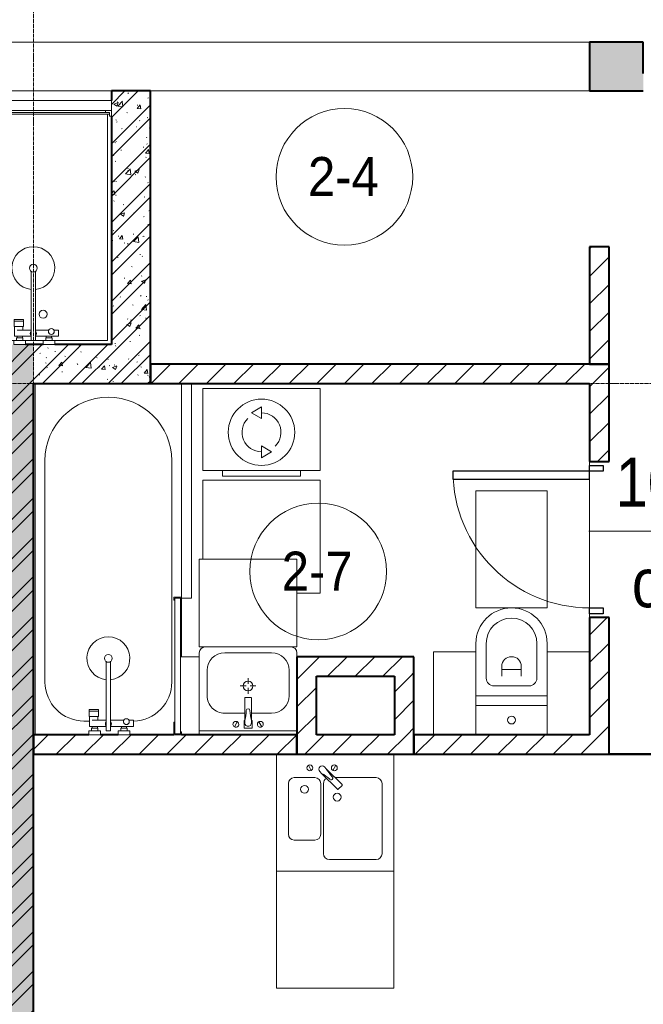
# Model space of a CAD drawing. Header units: millimetres. Extents: x 5617 to 107604, y 7718 to 206326.
# Tile 13 of 65: x 38921 to 42116, y 19018 to 24065. Entities that reach past the tile are written whole.
import ezdxf

# ---------------------------------------------------------------- set-up
doc = ezdxf.new("R2010")
doc.units = ezdxf.units.MM
doc.linetypes.add('ADSK_Линия сетки', pattern=[25, 20, -2.5, 0, -2.5])
doc.linetypes.add('Линия сетки', pattern=[25, 20, -2.5, 0, -2.5])
for name, color, linetype, lineweight in [('Двери', 7, 'Continuous', 18), ('Марки кабельных лотков', 7, 'Continuous', 20), ('Марки помещений', 7, 'Continuous', 20), ('Мебель', 7, 'Continuous', 18), ('Оси', 7, 'Continuous', 9), ('Перекрытия', 7, 'Continuous', 18), ('Сантехнические приборы', 7, 'Continuous', 18), ('Стены разрез', 7, 'Continuous', 40), ('Стены штриховка', 7, 'Continuous', 40), ('Электрооборудование', 7, 'Continuous', 18)]:
    doc.layers.add(name, color=color, linetype=linetype, lineweight=lineweight)
doc.styles.add('Arial_3', font='arial.ttf', dxfattribs={"width": 0.9, "height": 200})
doc.styles.add('Arial_4', font='arial.ttf', dxfattribs={"width": 0.85, "height": 250})
pattern_1 = [(50, (0, 0), (218.62117, -19.1268), [22.86, -251.46]), (355, (0, 0), (-42.29187, 229.2684), [18.288, -201.168]), (100.451, (18.22, -1.6), (176.33107, 210.13963), [19.428, -213.708]), (46.184, (0, 60.96), (325.29495, -50.45164), [34.29, -377.19]), (96.636, (27.1, 56.76), (284.883, 296.91266), [29.142, -320.562]), (351.184, (0, 60.96), (284.8858, 296.9107), [27.432, -301.752]), (21, (30.48, 45.72), (181.93753, -122.71832), [22.86, -251.46]), (326, (30.48, 45.72), (74.16223, 221.0262), [18.288, -201.168]), (71.451, (45.64, 35.5), (256.10035, 98.30526), [19.428, -213.708]), (37.5, (0, 0), (3.70639, 101.465895), [3.353, -195.377, 3.353, -200.863, -201.93]), (37.5, (0, 0), (3.70639, 101.465895), [-402.946, 3.353, -198.577]), (7.5, (0, 0), (80.18358, 120.21653), [3.353, -113.081, 3.353, -190.805, -76.962]), (7.5, (0, 0), (80.18358, 120.21653), [-310.591, 3.353, -73.609]), (327.5, (-67.97, 0), (162.708646, -6.87497), [3.353, -72.847, 3.353, -234.391, -315.468]), (327.5, (-67.97, 0), (162.708646, -6.87497), [-313.944, 3.353, -312.115]), (317.5, (-98.45, 0), (177.75468, 30.51183), [3.353, -95.707, 3.353, -154.534, -224.028]), (317.5, (-98.45, 0), (177.75468, 30.51183), [-256.946, 3.353, -220.675])]
pattern_2 = [(45, (0, 0), (-101.02788, 101.02788), []), (45, (67.35, 0), (-101.02788, 101.02788), [])]
pattern_3 = [(45, (0, 0), (-70.71068, 70.71068), [])]

# ---------------------------------------------------------------- blocks, each defined once
blk = doc.blocks.new('MR_Мойка - Кухонная мойка-2515860-МКСС_К4_L17_58_200_')
at = {"layer": 'Сантехнические приборы', "color": 253, "true_color": 0xaaaaaa}
for p, q in [((-300, 50), (-300, -550)), ((-300, 50), (-300, -550)), ((300, -550), (300, 50)), ((-136.7, -6.7), (-122.6, -33.3)), ((-79, -39), (-69.8, -48.2)), ((-69.8, -48.2), (11.4, -129.4)), ((-45.7, -24.2), (-55, -14.9)), ((35.5, -105.4), (-45.7, -24.2)), ((2.7, -6.7), (-11.4, -33.3)), ((-240, -100), (-240, -360)), ((-104, -70), (-210, -70)), ((-74, -360), (-74, -100)), ((-60, -100), (-60, -460)), ((210, -70), (0.1, -70)), ((240, -460), (240, -100)), ((15.7, -129.4), (35.5, -109.6)), ((-210, -390), (-104, -390)), ((-30, -490), (210, -490)), ((-300, -550), (300, -550))]:
    blk.add_line(p, q, dxfattribs=at)
for centre, radius, start, end in [((-129.7, -20), 15, 360, 180), ((-129.7, -20), 15, 180, 360), ((-67, -26.9), 17, 45, 225), ((-171.5, -230.2), 208.5, 46.5946, 60.8177), ((136.3, 77.5), 208.5, 209.1823, 223.4054), ((-4.3, -20), 15, 360, 180), ((-4.3, -20), 15, 180, 360), ((-210, -100), 30, 90, 180), ((-104, -100), 30, 360, 90), ((-30, -100), 30, 118.5511, 180), ((-21.7, -72.3), 9.19, 225, 45), ((210, -100), 30, 360, 90), ((-157, -130), 20, 360, 180), ((-157, -130), 20, 180, 360), ((10, -170), 20, 360, 180), ((13.5, -127.3), 3, 225, 315), ((13.5, -127.3), 3, 225, 315), ((33.3, -107.5), 3, 315, 45), ((33.3, -107.5), 3, 315, 45), ((10, -170), 20, 180, 360), ((-210, -360), 30, 180, 270), ((-104, -360), 30, 270, 360), ((-30, -460), 30, 180, 270), ((210, -460), 30, 270, 360)]:
    blk.add_arc(centre, radius, start, end, dxfattribs=at)
blk = doc.blocks.new('MR_Зона обслуживания - MR_Зона обслуживания-2638748-МКСС_К4_L17_58_200_')
at = {"layer": 'Мебель', "lineweight": 9}
for p, q in [((300, 0), (-300, 0)), ((-300, 0), (-300, -600)), ((300, -600), (300, 0)), ((-300, -600), (300, -600))]:
    blk.add_line(p, q, dxfattribs=at)
blk = doc.blocks.new('MR_Стиральная машина - Стиральная машина_450-2515852-МКСС_К4_L17_58_200_')
at = {"layer": 'Электрооборудование', "color": 253, "true_color": 0xaaaaaa}
for p, q in [((300, 0), (-300, 0)), ((-300, 0), (-300, -420)), ((300, -420), (300, 0)), ((0, -95), (-52, -125)), ((0, -155), (0, -95)), ((-52, -125), (0, -155)), ((0, -295), (0, -355)), ((52, -325), (0, -295)), ((0, -355), (52, -325)), ((-300, -420), (300, -420)), ((-200, -420), (-200, -450)), ((-200, -450), (200, -450)), ((200, -450), (200, -420))]:
    blk.add_line(p, q, dxfattribs=at)
for radius, start, end in [(170, 360, 180), (100, 315, 90), (100, 135, 270), (170, 180, 360)]:
    blk.add_arc((0, -225), radius, start, end, dxfattribs=at)
blk = doc.blocks.new('MR_Зона обслуживания - MR_Зона обслуживания-V34-МКСС_К4_L17_58_200_')
at = {"layer": 'Мебель', "lineweight": 9}
for p, q in [((300, 0), (-300, 0)), ((-300, 0), (-300, -405)), ((300, -580), (300, 0)), ((181.4, -580), (300, -580))]:
    blk.add_line(p, q, dxfattribs=at)
blk = doc.blocks.new('MR_Ванна - Санузел с ванной_1800x750-V35-МКСС_К4_L17_58_200_')
at = {"layer": 'Сантехнические приборы', "color": 253, "true_color": 0xaaaaaa}
for p, q in [((210, 750.1), (195, 750.1)), ((195, 750.1), (195, 710)), ((195, 710), (210, 710)), ((200, 715), (200, 745.1)), ((200, 745.1), (210, 745.1)), ((200, 745.1), (200, 715)), ((895, 745.1), (200, 745.1)), ((210, 715), (200, 715)), ((200, 715), (895, 715)), ((210, 745.1), (210, 750.1)), ((210, 750), (500, 750)), ((210, 710), (210, 715)), ((895, 715), (835, 715)), ((835, 715), (835, 710)), ((835, 710), (900, 710)), ((900, 750), (885, 750)), ((885, 750), (885, 745.1)), ((885, 745.1), (895, 745.1)), ((895, 745.1), (895, 715)), ((895, 715), (895, 745.1)), ((900, 710), (900, 750)), ((630, 700), (-505, 700)), ((826.3, 504.1), (858, 504.1)), ((826.3, 480.7), (826.3, 504.1)), ((858, 504.1), (858, 386.3)), ((858, 468.3), (866, 468.3)), ((858, 441.4), (858, 468.3)), ((866, 471), (880, 471)), ((866, 439), (866, 471)), ((866, 468.3), (866, 441.4)), ((880, 484.8), (900, 484.8)), ((880, 425), (880, 484.8)), ((880, 471), (880, 439)), ((900, 484.8), (900, 425)), ((826.3, 386.3), (826.3, 453.7)), ((866, 441.4), (858, 441.4)), ((880, 439), (866, 439)), ((900, 425), (880, 425)), ((524.9, 386.3), (880, 386.3)), ((880, 363.7), (524.9, 363.7)), ((826.3, 291.7), (826.3, 363.7)), ((858, 363.7), (858, 291.7)), ((880, 386.3), (880, 363.7)), ((770.9, 276.9), (770.9, 323.9)), ((770.9, 323.9), (780, 323.9)), ((780, 276.9), (780, 323.9)), ((780, 323.9), (807.5, 323.9)), ((780, 323.9), (780, 276.9)), ((807.5, 323.9), (807.5, 276.9)), ((807.5, 278.8), (807.5, 321.6)), ((807.5, 321.6), (826.3, 321.6)), ((858, 291.7), (858, 318.6)), ((858, 318.6), (866, 318.6)), ((866, 289), (866, 321)), ((866, 321), (880, 321)), ((866, 318.6), (866, 291.7)), ((880, 275.2), (880, 335)), ((880, 335), (900, 335)), ((880, 321), (880, 289)), ((900, 335), (900, 275.2)), ((780, 276.9), (770.9, 276.9)), ((807.5, 276.9), (780, 276.9)), ((858, 278.8), (807.5, 278.8)), ((830, 250), (830, 278.8)), ((858, 291.7), (858, 278.8)), ((866, 291.7), (858, 291.7)), ((880, 289), (866, 289)), ((900, 275.2), (880, 275.2)), ((900, 0), (-900, 0)), ((-505, 50), (630, 50))]:
    blk.add_line(p, q, dxfattribs=at)
for centre, radius, start, end in [((-505, 375), 325, 90, 270), ((630, 500), 200, 1.1857, 90), ((508.5, 375), 110, 5.916, 354.084), ((832.8, 467.2), 15, 90, 270), ((832.8, 467.2), 15, 244.0483, 115.9517), ((832.8, 467.2), 15, 270, 90), ((508.5, 375), 20, 90, 270), ((508.5, 375), 20, 270, 90), ((508.5, 375), 20, 325.4667, 34.5333), ((843.9, 375), 15.5, 47.0093, 132.9907), ((843.9, 375), 15.5, 227.0093, 312.9907), ((630, 250), 200, 270, 360)]:
    blk.add_arc(centre, radius, start, end, dxfattribs=at)
blk = doc.blocks.new('MR_Зона обслуживания - MR_Зона обслуживания-2638739-МКСС_К4_L17_58_200_')
at = {"layer": 'Мебель', "lineweight": 9}
for p, q in [((550, 50), (-550, 50)), ((-550, 0), (545.1, 0)), ((550, 0.1), (550, 50))]:
    blk.add_line(p, q, dxfattribs=at)
blk = doc.blocks.new('MR_Унитаз напольный - Санузел с ванной-V5-МКСС_К4_L17_58_200_')
at = {"layer": 'Сантехнические приборы', "color": 253, "true_color": 0xaaaaaa}
for p, q in [((-182.5, 0), (-182.5, 267.5)), ((-130, 267.5), (-130, 90)), ((130, 90), (130, 267.5)), ((182.5, 267.5), (182.5, 0)), ((-50, 150), (-50, 100)), ((-50, 135), (50, 135)), ((50, 100), (50, 150)), ((182.5, 0), (-182.5, 0)), ((-182.5, -50), (-182.5, 0)), ((-182.5, 0), (182.5, 0)), ((-90, 50), (90, 50)), ((182.5, 0), (182.5, -50)), ((-182.5, -50), (182.5, -50)), ((-182.5, -200), (-182.5, -50)), ((182.5, -50), (-182.5, -50)), ((182.5, -50), (182.5, -200))]:
    blk.add_line(p, q, dxfattribs=at)
for centre, radius, start, end in [((0, 267.5), 182.5, 0, 180), ((0, 267.5), 130, 360, 180), ((0, 150), 50, 360, 180), ((-90, 90), 40, 180, 270), ((90, 90), 40, 270, 360), ((0, -125), 20, 360, 180), ((0, -125), 20, 180, 360)]:
    blk.add_arc(centre, radius, start, end, dxfattribs=at)
blk = doc.blocks.new('MR_Зона обслуживания - MR_Зона обслуживания-V6-МКСС_К4_L17_58_200_')
at = {"layer": 'Мебель', "lineweight": 9}
for p, q in [((182.5, 600), (-182.5, 600)), ((-182.5, 600), (-182.5, 0)), ((182.5, 0), (182.5, 600)), ((-182.5, 0), (182.5, 0))]:
    blk.add_line(p, q, dxfattribs=at)
blk = doc.blocks.new('MR_Тумба-Умывальник с зеркалом - Тумба-умывальник_500-2515854-МКСС_К4_L17_58_200_')
at = {"layer": 'Сантехнические приборы', "color": 253, "true_color": 0xaaaaaa}
for p, q in [((-250, -20), (250, -20)), ((-69.7, -39.8), (-55.6, -66.3)), ((20, -33.1), (-20, -33.1)), ((-20, -33.1), (-20, -73.1)), ((20, -73.1), (20, -33.1)), ((69.7, -39.8), (55.6, -66.3)), ((-20, -73.1), (-17, -73.1)), ((-17, -60), (-17, -73.1)), ((-17, -73.1), (-17, -187.9)), ((17, -73.1), (17, -60)), ((17, -187.9), (17, -73.1)), ((17, -73.1), (20, -73.1)), ((-17, -110), (-120, -110)), ((120, -110), (17, -110)), ((-210, -200), (-210, -330)), ((-14, -190.9), (14, -190.9)), ((210, -330), (210, -200)), ((-10, -250), (-40, -250)), ((0, -210), (0, -240)), ((40, -250), (10, -250)), ((0, -290), (0, -260)), ((-250, -400), (-250, -420)), ((250, -420), (250, -400)), ((-120, -420), (120, -420))]:
    blk.add_line(p, q, dxfattribs=at)
for centre, radius, start, end in [((-62.7, -53.1), 15, 360, 180), ((0, -60), 17, 360, 180), ((62.7, -53.1), 15, 360, 180), ((-62.7, -53.1), 15, 180, 360), ((-217.6, -129.9), 208.5, 1.5946, 15.8177), ((217.6, -129.9), 208.5, 164.1823, 178.4054), ((62.7, -53.1), 15, 180, 360), ((-120, -200), 90, 90, 180), ((0, -124.1), 9.19, 180, 360), ((120, -200), 90, 360, 90), ((-14, -187.9), 3, 180, 270), ((-14, -187.9), 3, 195, 255), ((14, -187.9), 3, 270, 0), ((14, -187.9), 3, 285, 345), ((0, -250), 25, 0, 180), ((0, -250), 25, 180, 0), ((-120, -330), 90, 180, 270), ((120, -330), 90, 270, 360), ((-220, -420), 30, 180, 270), ((220, -420), 30, 270, 360)]:
    blk.add_arc(centre, radius, start, end, dxfattribs=at)
blk = doc.blocks.new('MR_Зона обслуживания - MR_Зона обслуживания-2638755-МКСС_К4_L17_58_200_')
at = {"layer": 'Мебель', "lineweight": 9}
for p, q in [((250, 0), (-250, 0)), ((-250, 0), (-250, -450)), ((250, -450), (250, 0)), ((-250, -450), (250, -450))]:
    blk.add_line(p, q, dxfattribs=at)
blk = doc.blocks.new('MR_Зона обслуживания - MR_Зона обслуживания-V36-МКСС_К4_L17_58_200_')
at = {"layer": 'Мебель', "lineweight": 9}
for p, q in [((-50, 0), (-50, -400)), ((-50, -400), (45.7, -400))]:
    blk.add_line(p, q, dxfattribs=at)
blk = doc.blocks.new('MR_Зона обслуживания - MR_Зона обслуживания-V37-МКСС_К4_L17_58_200_')
at = {"layer": 'Мебель', "lineweight": 9}
blk.add_line((-50, 0), (-50, -300), dxfattribs=at)
blk = doc.blocks.new('MR_Зона обслуживания - MR_Зона обслуживания-V22-МКСС_К4_L17_58_200_')
at = {"layer": 'Мебель', "lineweight": 9}
blk.add_line((108.75, 425), (-108.75, 425), dxfattribs=at)
blk = doc.blocks.new('MR_Зона обслуживания - MR_Зона обслуживания-V8-МКСС_К4_L17_58_200_')
at = {"layer": 'Мебель', "lineweight": 9}
for p, q in [((108.75, 425), (-108.75, 425)), ((-108.75, 425), (-108.75, 0))]:
    blk.add_line(p, q, dxfattribs=at)
blk = doc.blocks.new('MR_Душевой поддон - Санузел с душем_800х1200-2638810-МКСС_К4_L17_58_200_')
at = {"layer": 'Сантехнические приборы', "color": 253, "true_color": 0xaaaaaa}
for p, q in [((0, 1170), (10, 1170)), ((10, 1170), (10, 1190)), ((10, 1190), (30, 1190)), ((790, 1190), (10, 1190)), ((10, 1190), (10, 10)), ((20, 10), (20, 1180)), ((20, 1180), (790, 1180)), ((30, 1190), (30, 1200)), ((770, 1200), (770, 1190)), ((770, 1190), (790, 1190)), ((780, 1180), (780, 20)), ((790, 1190), (790, 1170)), ((790, 1180), (790, 1190)), ((790, 1170), (800, 1170)), ((800, 1170), (800, 1200)), ((388.7, 20), (388.7, 375.1)), ((411.3, 375.1), (411.3, 20)), ((301.9, 129.1), (348.9, 129.1)), ((301.9, 120), (301.9, 129.1)), ((301.9, 120), (348.9, 120)), ((301.9, 92.5), (301.9, 120)), ((348.9, 120), (301.9, 120)), ((348.9, 129.1), (348.9, 120)), ((348.9, 120), (348.9, 92.5)), ((348.9, 92.5), (301.9, 92.5)), ((303.8, 92.5), (346.6, 92.5)), ((303.8, 42), (303.8, 92.5)), ((316.7, 73.7), (388.7, 73.7)), ((346.6, 92.5), (346.6, 73.7)), ((411.3, 73.7), (478.7, 73.7)), ((505.7, 73.7), (529.1, 73.7)), ((529.1, 73.7), (529.1, 42)), ((10, 30), (0, 30)), ((0, 0), (30, 0)), ((10, 10), (10, 30)), ((30, 10), (10, 10)), ((10, 10), (20, 10)), ((300.2, 20), (20, 20)), ((30, 0), (30, 10)), ((300.2, 20), (360, 20)), ((300.2, 0), (300.2, 20)), ((316.7, 42), (303.8, 42)), ((314, 34), (346, 34)), ((314, 20), (314, 34)), ((346, 20), (314, 20)), ((388.7, 42), (316.7, 42)), ((316.7, 42), (343.6, 42)), ((316.7, 34), (316.7, 42)), ((343.6, 34), (316.7, 34)), ((343.6, 42), (343.6, 34)), ((346, 34), (346, 20)), ((388.7, 20), (360, 20)), ((360, 20), (360, 0)), ((411.3, 20), (388.7, 20)), ((529.1, 42), (411.3, 42)), ((450, 20), (411.3, 20)), ((450, 0), (450, 20)), ((450, 20), (509.8, 20)), ((464, 20), (464, 34)), ((464, 34), (496, 34)), ((496, 20), (464, 20)), ((466.4, 34), (466.4, 42)), ((466.4, 42), (493.3, 42)), ((493.3, 34), (466.4, 34)), ((493.3, 42), (493.3, 34)), ((496, 34), (496, 20)), ((780, 20), (509.8, 20)), ((509.8, 20), (509.8, 0)), ((360, 0), (300.2, 0)), ((509.8, 0), (450, 0))]:
    blk.add_line(p, q, dxfattribs=at)
for centre, radius, start, end in [((400, 391.5), 110, 275.916, 264.084), ((400, 391.5), 20, 0, 180), ((400, 391.5), 20, 180, 0), ((400, 391.5), 20, 235.4667, 304.5333), ((450, 155.2), 20.9, 360, 180), ((450, 155.2), 20.9, 180, 360), ((400, 56.1), 15.5, 137.0093, 222.9907), ((400, 56.1), 15.5, 317.0093, 42.9907), ((492.2, 67.2), 15, 0, 180), ((492.2, 67.2), 15, 154.0483, 25.9517), ((492.2, 67.2), 15, 180, 0)]:
    blk.add_arc(centre, radius, start, end, dxfattribs=at)
blk = doc.blocks.new('MR_Зона обслуживания - MR_Зона обслуживания-2638776-МКСС_К4_L17_58_200_')
at = {"layer": 'Мебель', "lineweight": 9}
for p, q in [((400, 50), (-400, 50)), ((-400, 50), (-400, 0)), ((-400, 0), (400, 0)), ((400, 0), (400, 50))]:
    blk.add_line(p, q, dxfattribs=at)
blk = doc.blocks.new('A_DOR_Door - Вн_3_Одинарная_800x2100-3001493-МКСС_К4_L17_58_200_')
at = {"layer": 'Двери', "color": 253, "lineweight": 30, "true_color": 0xaaaaaa}
for p, q in [((-380, 20), (-350, 20)), ((-380, -50), (-380, 20)), ((-350, 20), (-350, -50)), ((350, -50), (350, 20)), ((350, 20), (380, 20)), ((380, 20), (380, -50)), ((-350, -50), (-380, -50)), ((-350, -50), (-350, -750)), ((-310, -50), (-350, -50)), ((-350, -50), (-350, -750)), ((-310, -750), (-310, -50)), ((380, -50), (350, -50)), ((-350, -750), (-310, -750))]:
    blk.add_line(p, q, dxfattribs=at)
at = {"layer": 'Двери', "color": 254, "lineweight": 9, "true_color": 0xd4d4d4}
blk.add_arc((-350, -50), 700, 270, 0, dxfattribs=at)
blk = doc.blocks.new('135_SLK_K4_AR_rvt-1-МКСС_К4_L17_58_200_')
at = {"layer": 'Стены разрез', "lineweight": 18, "true_color": 0xcbcbcb}
h = blk.add_hatch(color=9, dxfattribs=at)
h.paths.add_polyline_path([(116025, 23700), (116025, 23950), (115775, 23950), (115775, 23700)])
h.paths.add_polyline_path([(114400, 23700), (114675, 23700), (114675, 23950), (114400, 23950), (114400, 23790)])
at = {"layer": 'Стены разрез', "lineweight": 9, "true_color": 0xaaaaaa}
h = blk.add_hatch(dxfattribs=at)
h.set_pattern_fill('FP_1', color=253, style=0, pattern_type=2)
h.set_pattern_definition(pattern_1)
h.paths.add_polyline_path([(111950, 22200), (112150, 22200), (112150, 23700), (111950, 23700), (111950, 22357.2)])
h = blk.add_hatch(dxfattribs=at)
h.set_pattern_fill('FP_2', color=253, style=0, pattern_type=2)
h.set_pattern_definition(pattern_2)
h.paths.add_polyline_path([(111950, 22200), (112150, 22200), (112150, 23700), (111950, 23700), (111950, 22357.2)])
h = blk.add_hatch(dxfattribs=at)
h.set_pattern_fill('FP_3', color=253, style=0, pattern_type=2)
h.set_pattern_definition(pattern_3)
h.paths.add_polyline_path([(114500, 22300), (114500, 22900), (114400, 22900), (114400, 22300)])
h = blk.add_hatch(dxfattribs=at)
h.set_pattern_fill('FP_1', color=253, style=0, pattern_type=2)
h.set_pattern_definition(pattern_1)
h.paths.add_polyline_path([(111550, 16000), (111550, 22400), (111350, 22400), (111350, 16000)])
h = blk.add_hatch(dxfattribs=at)
h.set_pattern_fill('FP_2', color=253, style=0, pattern_type=2)
h.set_pattern_definition(pattern_2)
h.paths.add_polyline_path([(111550, 16000), (111550, 22400), (111350, 22400), (111350, 16000)])
h = blk.add_hatch(dxfattribs=at)
h.set_pattern_fill('FP_1', color=253, style=0, pattern_type=2)
h.set_pattern_definition(pattern_1)
h.paths.add_polyline_path([(111950, 22200), (111950, 22400), (111550, 22400), (111550, 22200), (111608.1, 22200)])
h = blk.add_hatch(dxfattribs=at)
h.set_pattern_fill('FP_2', color=253, style=0, pattern_type=2)
h.set_pattern_definition(pattern_2)
h.paths.add_polyline_path([(111950, 22200), (111950, 22400), (111550, 22400), (111550, 22200), (111608.1, 22200)])
h = blk.add_hatch(dxfattribs=at)
h.set_pattern_fill('FP_3', color=253, style=0, pattern_type=2)
h.set_pattern_definition(pattern_3)
h.paths.add_polyline_path([(114400, 22200), (114400, 22300), (112150, 22300), (112150, 22200), (113935.5, 22200)])
h = blk.add_hatch(dxfattribs=at)
h.set_pattern_fill('FP_3', color=253, style=0, pattern_type=2)
h.set_pattern_definition(pattern_3)
h.paths.add_polyline_path([(114400, 20400), (114500, 20400), (114500, 21000), (114400, 21000), (114400, 20563.3)])
h.paths.add_polyline_path([(114500, 21800), (114500, 22300), (114400, 22300), (114400, 21800)])
h = blk.add_hatch(dxfattribs=at)
h.set_pattern_fill('FP_3', color=253, style=0, pattern_type=2)
h.set_pattern_definition(pattern_3)
h.paths.add_polyline_path([(112900, 20400), (113000, 20400), (113000, 20800), (112900, 20800), (112900, 20413.8)])
h = blk.add_hatch(dxfattribs=at)
h.set_pattern_fill('FP_3', color=253, style=0, pattern_type=2)
h.set_pattern_definition(pattern_3)
h.paths.add_polyline_path([(113400, 20700), (113500, 20700), (113500, 20800), (113000, 20800), (113000, 20700), (113353.7, 20700)])
h = blk.add_hatch(dxfattribs=at)
h.set_pattern_fill('FP_3', color=253, style=0, pattern_type=2)
h.set_pattern_definition(pattern_3)
h.paths.add_polyline_path([(113500, 20400), (113500, 20700), (113400, 20700), (113400, 20400)])
h = blk.add_hatch(dxfattribs=at)
h.set_pattern_fill('FP_3', color=253, style=0, pattern_type=2)
h.set_pattern_definition(pattern_3)
h.paths.add_polyline_path([(112900, 20300), (112900, 20400), (111550, 20400), (111550, 20300), (112771.8, 20300)])
h = blk.add_hatch(dxfattribs=at)
h.set_pattern_fill('FP_3', color=253, style=0, pattern_type=2)
h.set_pattern_definition(pattern_3)
h.paths.add_polyline_path([(113353.7, 20300), (113500, 20300), (113500, 20400), (112900, 20400), (112900, 20300), (113062.7, 20300)])
h = blk.add_hatch(dxfattribs=at)
h.set_pattern_fill('FP_3', color=253, style=0, pattern_type=2)
h.set_pattern_definition(pattern_3)
h.paths.add_polyline_path([(114500, 20300), (114500, 20400), (113500, 20400), (113500, 20300), (114226.4, 20300)])
at = {"layer": 'Перекрытия', "color": 253, "true_color": 0xaaaaaa}
for p, q in [((110050, 23950), (114400, 23950)), ((111950, 23700), (110750, 23700)), ((114400, 23700), (112150, 23700)), ((114400, 21800), (114400, 21780)), ((114400, 21780), (114400, 21800)), ((114400, 21710), (114400, 21050)), ((114400, 21050), (114400, 21710)), ((114400, 21020), (114400, 21000)), ((114400, 21000), (114400, 21020))]:
    blk.add_line(p, q, dxfattribs=at)
at = {"layer": 'Стены разрез', "color": 253, "true_color": 0xaaaaaa}
for p, q in [((114675, 23950), (114400, 23950)), ((114400, 23950), (114400, 23700)), ((114675, 23790), (114675, 23950)), ((112150, 23700), (111950, 23700)), ((111950, 23700), (111950, 23650)), ((112150, 22200), (112150, 23700)), ((114400, 23700), (114675, 23700)), ((111950, 23570), (111950, 22400)), ((114500, 22900), (114400, 22900)), ((114400, 22900), (114400, 22300)), ((114500, 22300), (114500, 22900)), ((111550, 22400), (111510, 22400)), ((111600, 22400), (111550, 22400)), ((111950, 22400), (111659.8, 22400)), ((114400, 22300), (112150, 22300)), ((112150, 22300), (112150, 22200)), ((114500, 22300), (114400, 22300)), ((114400, 22300), (114500, 22300)), ((114500, 21800), (114500, 22300)), ((111550, 16000), (111550, 22200)), ((111550, 22200), (111950, 22200)), ((111950, 22200), (112150, 22200)), ((112150, 22200), (114400, 22200)), ((114400, 22200), (114400, 21800)), ((114400, 21800), (114500, 21800)), ((114500, 21000), (114400, 21000)), ((114400, 21000), (114400, 20400)), ((114500, 20400), (114500, 21000)), ((113000, 20800), (112900, 20800)), ((112900, 20800), (112900, 20400)), ((113500, 20800), (113000, 20800)), ((113500, 20700), (113500, 20800)), ((113000, 20400), (113000, 20700)), ((113000, 20700), (113400, 20700)), ((113400, 20700), (113400, 20400)), ((113500, 20400), (113500, 20700)), ((111834.7, 20400), (111550, 20400)), ((111550, 20400), (111550, 20300)), ((111984.5, 20400), (111894.5, 20400)), ((112269.5, 20400), (112044.2, 20400)), ((112900, 20400), (112309.5, 20400)), ((112900, 20300), (112900, 20400)), ((112900, 20400), (112900, 20300)), ((113400, 20400), (113000, 20400)), ((113500, 20300), (113500, 20400)), ((114400, 20400), (113500, 20400)), ((113500, 20400), (113500, 20300)), ((114500, 20300.8), (114500, 20400)), ((111550, 20300), (112900, 20300)), ((112900, 20300), (113500, 20300)), ((113500, 20300), (114500, 20300)), ((114949.6, 20300.8), (114500, 20300.8)), ((114500, 20300), (114949.6, 20300))]:
    blk.add_line(p, q, dxfattribs=at)
at = {"layer": 'Стены штриховка', "color": 253, "true_color": 0xaaaaaa}
for p, q in [((114500, 20300.8), (114500, 20300)), ((114500, 20300), (114500, 20300.8))]:
    blk.add_line(p, q, dxfattribs=at)
at = {"layer": 'Двери', "color": 253, "lineweight": 18, "true_color": 0xaaaaaa, "rotation": 270}
blk.add_blockref('A_DOR_Door - Вн_3_Одинарная_800x2100-3001493-МКСС_К4_L17_58_200_', (114450, 21400), dxfattribs=at)
at = {"layer": 'Мебель', "color": 253, "lineweight": 18, "true_color": 0xaaaaaa}
for name, p in [('MR_Зона обслуживания - MR_Зона обслуживания-2638776-МКСС_К4_L17_58_200_', (111550, 23600)), ('MR_Зона обслуживания - MR_Зона обслуживания-V34-МКСС_К4_L17_58_200_', (112718.9, 21705)), ('MR_Зона обслуживания - MR_Зона обслуживания-V6-МКСС_К4_L17_58_200_', (114000, 21050)), ('MR_Зона обслуживания - MR_Зона обслуживания-V8-МКСС_К4_L17_58_200_', (113708.8, 20400)), ('MR_Зона обслуживания - MR_Зона обслуживания-V22-МКСС_К4_L17_58_200_', (114291.3, 20400)), ('MR_Зона обслуживания - MR_Зона обслуживания-2638748-МКСС_К4_L17_58_200_', (113096.5, 19700))]:
    blk.add_blockref(name, p, dxfattribs=at)
for name, p, rotation in [('MR_Зона обслуживания - MR_Зона обслуживания-2638739-МКСС_К4_L17_58_200_', (112309.5, 21650), 269.9999999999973), ('MR_Зона обслуживания - MR_Зона обслуживания-2638755-МКСС_К4_L17_58_200_', (112650.3, 20850), 180), ('MR_Зона обслуживания - MR_Зона обслуживания-V36-МКСС_К4_L17_58_200_', (112350.3, 20400), 180), ('MR_Зона обслуживания - MR_Зона обслуживания-V37-МКСС_К4_L17_58_200_', (112950.3, 20400), 180)]:
    blk.add_blockref(name, p, dxfattribs=dict(at, rotation=rotation))
at = {"layer": 'Сантехнические приборы', "color": 253, "lineweight": 18, "true_color": 0xaaaaaa}
for name, p in [('MR_Душевой поддон - Санузел с душем_800х1200-2638810-МКСС_К4_L17_58_200_', (111150, 22400)), ('MR_Унитаз напольный - Санузел с ванной-V5-МКСС_К4_L17_58_200_', (114000, 20600)), ('MR_Мойка - Кухонная мойка-2515860-МКСС_К4_L17_58_200_', (113096.5, 20250))]:
    blk.add_blockref(name, p, dxfattribs=at)
for name, p, rotation in [('MR_Ванна - Санузел с ванной_1800x750-V35-МКСС_К4_L17_58_200_', (111559.5, 21300), 269.9999999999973), ('MR_Тумба-Умывальник с зеркалом - Тумба-умывальник_500-2515854-МКСС_К4_L17_58_200_', (112650.3, 20400), 180)]:
    blk.add_blockref(name, p, dxfattribs=dict(at, rotation=rotation))
at = {"layer": 'Электрооборудование', "color": 253, "lineweight": 18, "true_color": 0xaaaaaa}
blk.add_blockref('MR_Стиральная машина - Стиральная машина_450-2515852-МКСС_К4_L17_58_200_', (112718.9, 22175), dxfattribs=at)
blk = doc.blocks.new('050_Марка_Помещение - Номер-620969-МКСС_К4_L17_58_200_')
at = {"layer": 'Марки помещений'}
blk.add_circle((0, 0), 3.5, dxfattribs=at)
blk = doc.blocks.new('_СС_Марка лотка - 03_Размер _ КСБ_СС _ Отметка низа _полка 25_-1604714-МКСС_К4_L17_58_200_')
at = {"layer": 'Марки кабельных лотков'}
blk.add_line((0, 0), (25, 0), dxfattribs=at)

msp = doc.modelspace()

# ---------------------------------------------------------------- linework, layer by layer
at = {"layer": 'Оси', "linetype": 'Линия сетки'}
msp.add_line((38991.3, 12025.7), (38991.3, 33150), dxfattribs=at)
at = {"layer": 'Оси', "linetype": 'ADSK_Линия сетки'}
msp.add_line((64356.3, 22200), (24852.5, 22200), dxfattribs=at)

# ---------------------------------------------------------------- block references
at = {"lineweight": 5}
msp.add_blockref('135_SLK_K4_AR_rvt-1-МКСС_К4_L17_58_200_', (-72558.7, 0), dxfattribs=at)
at = {"layer": 'Марки кабельных лотков', "xscale": 99.99999999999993, "yscale": 99.99999999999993, "zscale": 99.99999999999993}
msp.add_blockref('_СС_Марка лотка - 03_Размер _ КСБ_СС _ Отметка низа _полка 25_-1604714-МКСС_К4_L17_58_200_', (41836.5, 21444.1), dxfattribs=at)
at = {"layer": 'Марки помещений', "xscale": 99.99999999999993, "yscale": 99.99999999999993, "zscale": 99.99999999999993}
for p in [(40584.9, 23259.4), (40450.2, 21236.8)]:
    msp.add_blockref('050_Марка_Помещение - Номер-620969-МКСС_К4_L17_58_200_', p, dxfattribs=at)

# ---------------------------------------------------------------- texts
at = {"layer": 'Марки кабельных лотков', "lineweight": 9, "char_height": 250, "attachment_point": 1, "style": 'Arial_4'}
for s, insert, width in [('100', (41974.5, 21819.7), 592.848), ('отм', (42057.8, 21303.4), 606.477)]:
    msp.add_mtext(s, dxfattribs=dict(at, insert=insert, width=width))
at = {"layer": 'Марки помещений', "lineweight": 9, "char_height": 200, "width": 447.342, "attachment_point": 1, "style": 'Arial_3'}
for s, insert in [('2-4', (40398.3, 23361.1)), ('2-7', (40263.7, 21338.5))]:
    msp.add_mtext(s, dxfattribs=dict(at, insert=insert))

doc.saveas('drawing.dxf')
